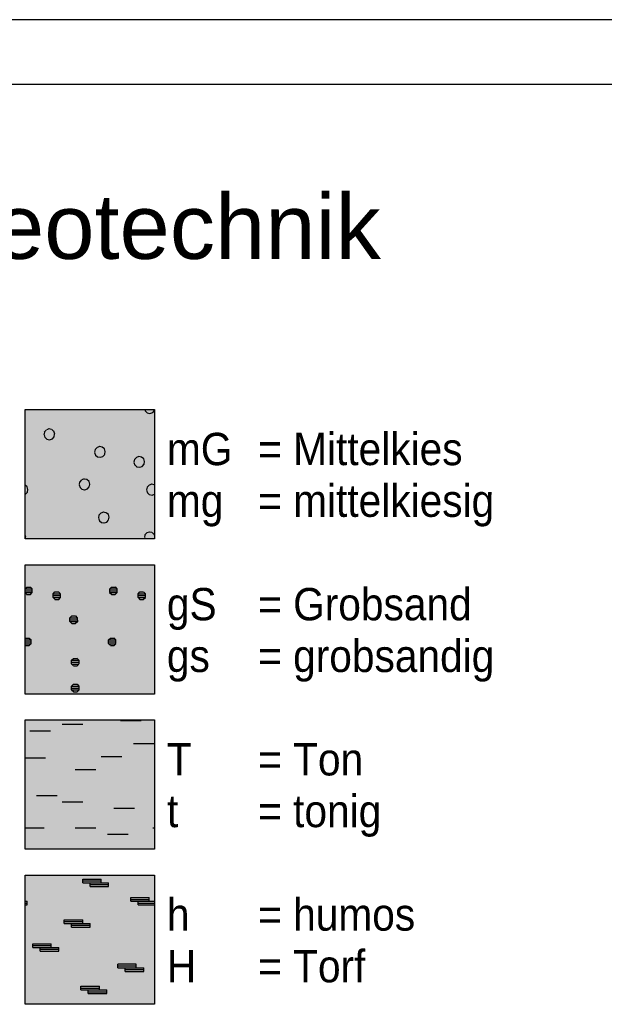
# Paper-space layout 'LEG-GEO DIN-A4' of a CAD drawing. Header units: metres. Extents: x 0 to 210, y 0 to 297.
# Tile 6 of 7: x 117 to 162, y 221 to 297. Entities that reach past the tile are written whole.
import ezdxf
from ezdxf.enums import TextEntityAlignment as Align

# ---------------------------------------------------------------- set-up
doc = ezdxf.new("R2010")
doc.units = ezdxf.units.M
for name, color, linetype in [('BG_GT_SCH_ALLE', 249, 'Continuous'), ('BG_GT_SO_G', 51, 'Continuous'), ('BG_GT_SO_H', 15, 'Continuous'), ('BG_GT_SO_S', 33, 'Continuous'), ('BG_GT_SO_T', 191, 'Continuous'), ('ZZ_LAYOUT', 2, 'Continuous'), ('ZZ_LEGENDE', 1, 'Continuous')]:
    doc.layers.add(name, color=color, linetype=linetype)
doc.styles.add('ARI025_V', font='arial.ttf', dxfattribs={"height": 2.5})
doc.styles.add('ARI050_V', font='arial.ttf', dxfattribs={"height": 5})

# ---------------------------------------------------------------- blocks, each defined once
blk = doc.blocks.new('LTV_A4')
at = {"color": 2}
blk.add_line((210, 296.9999999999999), (0, 296.9999999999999), dxfattribs=at)
at = {"color": 5}
blk.add_line((205, 292), (20, 292), dxfattribs=at)
blk = doc.blocks.new('11330_LEG-QS')
at = {"layer": 'BG_GT_SCH_ALLE'}
h = blk.add_hatch(dxfattribs=at)
h.set_pattern_fill('00100_MITTELKIES', color=256, scale=10, style=0, pattern_type=2)
h.set_pattern_definition([(79.2157, (3.299999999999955, 3.289999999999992), (30.00000549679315, 159.9999950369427), [0.21378, -213.56181]), (105.9454, (3.340000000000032, 3.5), (-10.00000641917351, 29.99999836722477), [0.2184, -72.58269999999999]), (140.5275, (3.279999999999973, 3.710000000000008), (-109.9999401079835, 90.0000753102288), [0.22023, -220.00693]), (169.2157, (3.110000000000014, 3.849999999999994), (-159.9999950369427, 30.00000549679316), [0.21378, -213.56181]), (199.29, (2.899999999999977, 3.889999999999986), (-170.0000518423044, -59.99986494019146), [0.2119, -211.6843]), (226.8476, (2.700000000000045, 3.819999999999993), (-140.0000283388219, -149.9999753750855), [0.21932, -219.0978]), (259.2157, (2.549999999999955, 3.659999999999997), (-30.00000549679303, -159.9999950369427), [0.2137799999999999, -213.5618099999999]), (289.29, (2.509999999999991, 3.449999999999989), (59.99986494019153, -170.0000518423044), [0.2119, -211.6843]), (316.8476, (2.580000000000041, 3.25), (149.9999753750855, -140.0000283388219), [0.21932, -219.0978]), (349.2157000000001, (2.740000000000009, 3.099999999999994), (159.9999950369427, -30.00000549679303), [0.21378, -213.56181]), (18.4349, (2.950000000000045, 3.060000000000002), (20.00000434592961, 9.99998403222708), [0.2213599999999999, -31.40141999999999]), (48.8141, (3.159999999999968, 3.129999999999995), (59.99997313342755, 70.00002946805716), [0.2126, -106.08886]), (79.2157, (6.340000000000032, 2.52000000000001), (30.00000549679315, 159.9999950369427), [0.21378, -213.56181]), (105.9454, (6.379999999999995, 2.72999999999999), (-10.00000641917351, 29.99999836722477), [0.2184, -72.58269999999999]), (140.5275, (6.32000000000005, 2.939999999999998), (-109.9999401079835, 90.0000753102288), [0.22023, -220.00693]), (169.2157, (6.149999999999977, 3.080000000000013), (-159.9999950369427, 30.00000549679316), [0.21378, -213.56181]), (199.29, (5.940000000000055, 3.120000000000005), (-170.0000518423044, -59.99986494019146), [0.2119, -211.6843]), (226.8476, (5.740000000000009, 3.050000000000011), (-140.0000283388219, -149.9999753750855), [0.21932, -219.0978]), (259.2157, (5.590000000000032, 2.889999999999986), (-30.00000549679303, -159.9999950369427), [0.2137799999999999, -213.5618099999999]), (289.29, (5.549999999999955, 2.680000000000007), (59.99986494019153, -170.0000518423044), [0.2119, -211.6843]), (316.8476, (5.620000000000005, 2.47999999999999), (149.9999753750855, -140.0000283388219), [0.21932, -219.0978]), (349.2157000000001, (5.779999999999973, 2.330000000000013), (159.9999950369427, -30.00000549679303), [0.21378, -213.56181]), (18.4349, (5.990000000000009, 2.289999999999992), (20.00000434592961, 9.99998403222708), [0.2213599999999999, -31.40141999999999]), (48.8141, (6.200000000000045, 2.360000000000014), (59.99997313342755, 70.00002946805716), [0.2126, -106.08886]), (79.2157, (7.32000000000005, 0.3700000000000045), (30.00000549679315, 159.9999950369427), [0.21378, -213.56181]), (105.9454, (7.360000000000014, 0.5800000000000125), (-10.00000641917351, 29.99999836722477), [0.2184, -72.58269999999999]), (140.5275, (7.299999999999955, 0.789999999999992), (-109.9999401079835, 90.0000753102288), [0.22023, -220.00693]), (169.2157, (7.129999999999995, 0.9300000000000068), (-159.9999950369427, 30.00000549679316), [0.21378, -213.56181]), (199.29, (6.919999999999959, 0.9699999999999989), (-170.0000518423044, -59.99986494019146), [0.2119, -211.6843]), (226.8476, (6.720000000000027, 0.9000000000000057), (-140.0000283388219, -149.9999753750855), [0.21932, -219.0978]), (259.2157, (6.57000000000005, 0.7400000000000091), (-30.00000549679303, -159.9999950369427), [0.2137799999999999, -213.5618099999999]), (289.29, (6.529999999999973, 0.5300000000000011), (59.99986494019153, -170.0000518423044), [0.2119, -211.6843]), (316.8476, (6.600000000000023, 0.3300000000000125), (149.9999753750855, -140.0000283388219), [0.21932, -219.0978]), (349.2157000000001, (6.759999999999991, 0.1800000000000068), (159.9999950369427, -30.00000549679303), [0.21378, -213.56181]), (18.4349, (6.970000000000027, 0.1399999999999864), (20.00000434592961, 9.99998403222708), [0.2213599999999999, -31.40141999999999]), (48.8141, (7.17999999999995, 0.210000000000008), (59.99997313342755, 70.00002946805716), [0.2126, -106.08886]), (79.2157, (3.600000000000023, -1.789999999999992), (30.00000549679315, 159.9999950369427), [0.21378, -213.56181]), (105.9454, (3.639999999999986, -1.580000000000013), (-10.00000641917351, 29.99999836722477), [0.2184, -72.58269999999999]), (140.5275, (3.580000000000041, -1.370000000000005), (-109.9999401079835, 90.0000753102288), [0.22023, -220.00693]), (169.2157, (3.409999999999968, -1.22999999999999), (-159.9999950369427, 30.00000549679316), [0.21378, -213.56181]), (199.29, (3.200000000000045, -1.189999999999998), (-170.0000518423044, -59.99986494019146), [0.2119, -211.6843]), (226.8476, (3, -1.259999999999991), (-140.0000283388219, -149.9999753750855), [0.21932, -219.0978]), (259.2157, (2.850000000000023, -1.419999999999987), (-30.00000549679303, -159.9999950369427), [0.2137799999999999, -213.5618099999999]), (289.29, (2.809999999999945, -1.629999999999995), (59.99986494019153, -170.0000518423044), [0.2119, -211.6843]), (316.8476, (2.879999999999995, -1.830000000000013), (149.9999753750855, -140.0000283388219), [0.21932, -219.0978]), (349.2157000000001, (3.039999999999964, -1.97999999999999), (159.9999950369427, -30.00000549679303), [0.21378, -213.56181]), (18.4349, (3.25, -2.02000000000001), (20.00000434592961, 9.99998403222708), [0.2213599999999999, -31.40141999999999]), (48.8141, (3.460000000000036, -1.949999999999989), (59.99997313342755, 70.00002946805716), [0.2126, -106.08886]), (79.2157, (2.110000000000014, 0.7800000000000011), (30.00000549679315, 159.9999950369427), [0.21378, -213.56181]), (105.9454, (2.149999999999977, 0.9900000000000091), (-10.00000641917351, 29.99999836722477), [0.2184, -72.58269999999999]), (140.5275, (2.090000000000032, 1.199999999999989), (-109.9999401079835, 90.0000753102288), [0.22023, -220.00693]), (169.2157, (1.919999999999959, 1.340000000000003), (-159.9999950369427, 30.00000549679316), [0.21378, -213.56181]), (199.29, (1.710000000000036, 1.379999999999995), (-170.0000518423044, -59.99986494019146), [0.2119, -211.6843]), (226.8476, (1.509999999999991, 1.310000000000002), (-140.0000283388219, -149.9999753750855), [0.21932, -219.0978]), (259.2157, (1.360000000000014, 1.150000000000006), (-30.00000549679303, -159.9999950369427), [0.2137799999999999, -213.5618099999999]), (289.29, (1.32000000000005, 0.9399999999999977), (59.99986494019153, -170.0000518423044), [0.2119, -211.6843]), (316.8476, (1.389999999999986, 0.7400000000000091), (149.9999753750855, -140.0000283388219), [0.21932, -219.0978]), (349.2157000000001, (1.549999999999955, 0.5900000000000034), (159.9999950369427, -30.00000549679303), [0.21378, -213.56181]), (18.4349, (1.759999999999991, 0.5500000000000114), (20.00000434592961, 9.99998403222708), [0.2213599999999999, -31.40141999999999]), (48.8141, (1.970000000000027, 0.6200000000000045), (59.99997313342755, 70.00002946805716), [0.2126, -106.08886]), (79.2157, (7.149999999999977, -3.319999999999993), (30.00000549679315, 159.9999950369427), [0.21378, -213.56181]), (105.9454, (7.190000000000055, -3.110000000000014), (-10.00000641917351, 29.99999836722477), [0.2184, -72.58269999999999]), (140.5275, (7.129999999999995, -2.900000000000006), (-109.9999401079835, 90.0000753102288), [0.22023, -220.00693]), (169.2157, (6.960000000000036, -2.759999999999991), (-159.9999950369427, 30.00000549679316), [0.21378, -213.56181]), (199.29, (6.75, -2.719999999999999), (-170.0000518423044, -59.99986494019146), [0.2119, -211.6843]), (226.8476, (6.549999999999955, -2.789999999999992), (-140.0000283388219, -149.9999753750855), [0.21932, -219.0978]), (259.2157, (6.399999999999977, -2.949999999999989), (-30.00000549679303, -159.9999950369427), [0.2137799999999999, -213.5618099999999]), (289.29, (6.360000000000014, -3.159999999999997), (59.99986494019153, -170.0000518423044), [0.2119, -211.6843]), (316.8476, (6.42999999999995, -3.360000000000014), (149.9999753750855, -140.0000283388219), [0.21932, -219.0978]), (349.2157000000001, (6.590000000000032, -3.509999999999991), (159.9999950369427, -30.00000549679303), [0.21378, -213.56181]), (18.4349, (6.799999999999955, -3.550000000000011), (20.00000434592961, 9.99998403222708), [0.2213599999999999, -31.40141999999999]), (48.8141, (7.009999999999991, -3.47999999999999), (59.99997313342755, 70.00002946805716), [0.2126, -106.08886]), (79.2157, (9.389999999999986, 4.650000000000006), (30.00000549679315, 159.9999950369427), [0.21378, -213.56181]), (105.9454, (9.42999999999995, 4.860000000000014), (-10.00000641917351, 29.99999836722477), [0.2184, -72.58269999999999]), (140.5275, (9.370000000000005, 5.069999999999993), (-109.9999401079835, 90.0000753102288), [0.22023, -220.00693]), (169.2157, (9.200000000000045, 5.210000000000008), (-159.9999950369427, 30.00000549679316), [0.21378, -213.56181]), (199.29, (8.990000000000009, 5.25), (-170.0000518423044, -59.99986494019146), [0.2119, -211.6843]), (226.8476, (8.789999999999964, 5.180000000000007), (-140.0000283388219, -149.9999753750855), [0.21932, -219.0978]), (259.2157, (8.639999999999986, 5.02000000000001), (-30.00000549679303, -159.9999950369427), [0.2137799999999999, -213.5618099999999]), (289.29, (8.600000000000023, 4.810000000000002), (59.99986494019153, -170.0000518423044), [0.2119, -211.6843]), (316.8476, (8.669999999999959, 4.610000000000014), (149.9999753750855, -140.0000283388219), [0.21932, -219.0978]), (349.2157000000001, (8.830000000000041, 4.460000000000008), (159.9999950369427, -30.00000549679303), [0.21378, -213.56181]), (18.4349, (9.039999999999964, 4.420000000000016), (20.00000434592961, 9.99998403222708), [0.2213599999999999, -31.40141999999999]), (48.8141, (9.25, 4.490000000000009), (59.99997313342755, 70.00002946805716), [0.2126, -106.08886])])
h.paths.add_polyline_path([(-77.75622821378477, -25.1533134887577), (-87.75622821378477, -25.1533134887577), (-87.75622821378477, -35.1533134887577), (-77.75622821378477, -35.1533134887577)])
h = blk.add_hatch(dxfattribs=at)
h.set_pattern_fill('00141_PGSL_GROBSAND', color=256, scale=10, style=0, pattern_type=2)
h.set_pattern_definition([(44.8185860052, (-40.32800000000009, 2.951999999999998), (19.68950892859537, 20.00000000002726), [0.202, -212.604904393]), (44.8185860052, (-40.41430000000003, -1), (19.68950892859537, 20.00000000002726), [0.20203, -212.604874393]), (43.8995929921, (-36.40800000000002, 0.2870000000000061), (72.19486607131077, 69.9999999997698), [0.1993, -172.861803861]), (0, (-44.55709999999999, 2.142899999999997), (0, 10), [0.14286, -6.42030964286]), (90, (-40.41430000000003, -1.285699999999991), (-6.563169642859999, 4.018649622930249e-16), [0.14286, -9.85714]), (0, (-40.32669999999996, 2.664400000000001), (0, 10), [0.56857, -5.99459964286]), (44.8185860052, (-42.84289999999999, 5), (19.68950892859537, 20.00000000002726), [0.20203, -212.604874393]), (315.1814139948, (-44.27100000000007, 2.713999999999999), (131.263392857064, -129.999999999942), [0.202, -212.604904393]), (0, (-44.41430000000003, 2.714300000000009), (0, 10), [0.14286, -6.42030964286]), (0, (-40.12860000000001, -1.428599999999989), (0, 10), [0.14286, -6.42030964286]), (0, (-42.98570000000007, -3), (0, 10), [0.14286, -6.42030964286]), (90, (-36.84289999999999, 0.4285999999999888), (-6.563169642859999, 4.018649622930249e-16), [0.14286, -9.85714]), (0, (-43.27139999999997, -2.715699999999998), (0, 10), [0.5714299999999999, -5.99173964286]), (44.8185860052, (-39.98599999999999, -1.429000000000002), (19.68950892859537, 20.00000000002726), [0.202, -212.604904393]), (90, (-39.75670000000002, 2.66579999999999), (-6.563169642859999, 4.018649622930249e-16), [0.14286, -9.85714]), (90, (-39.84289999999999, -1.142899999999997), (-6.563169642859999, 4.018649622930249e-16), [0.14286, -9.85714]), (90, (-42.70000000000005, -2.857100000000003), (-6.563169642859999, 4.018649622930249e-16), [0.14286, -9.85714]), (0, (-43.12860000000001, 5), (0, 10), [0.14286, -6.42030964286]), (0, (-44.41430000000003, 2.142899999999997), (0, 10), [0.14286, -6.42030964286]), (0, (-36.55709999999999, 0.8571000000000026), (0, 10), [0.14286, -6.42030964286]), (0, (-36.70000000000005, 0.2856999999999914), (0, 10), [0.14286, -6.42030964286]), (0, (-40.27139999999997, -0.8571000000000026), (0, 10), [0.14286, -6.42030964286]), (90, (-44.70000000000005, 2.428599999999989), (-6.563169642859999, 4.018649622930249e-16), [0.14286, -9.85714]), (315.1814139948, (-42.84299999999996, -2.429000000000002), (131.263392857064, -129.999999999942), [0.202, -212.604904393]), (271.1058683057, (-36.26999999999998, 0.7119999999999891), (6.563169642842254, -330.0000000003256), [0.2873, -339.776039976]), (0, (-42.98570000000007, 5), (0, 10), [0.14286, -6.42030964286]), (0, (-40.27139999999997, -1.428599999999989), (0, 10), [0.14286, -6.42030964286]), (44.8185860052, (-39.89999999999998, 2.522999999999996), (19.68950892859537, 20.00000000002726), [0.202, -212.604904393]), (90, (-42.70000000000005, 5.285699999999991), (-6.563169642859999, 4.018649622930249e-16), [0.14286, -9.85714]), (0, (-40.41290000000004, -1.287100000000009), (0, 10), [0.56857, -5.99459964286]), (315.1814139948, (-43.27100000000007, 5.143000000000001), (131.263392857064, -129.999999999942), [0.202, -212.604904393]), (90, (-44.12860000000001, 2.285699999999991), (-6.563169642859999, 4.018649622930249e-16), [0.14286, -9.85714]), (0, (-44.69860000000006, 2.284300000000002), (0, 10), [0.56857, -5.99459964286]), (90, (-40.32810000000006, 2.66579999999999), (-6.563169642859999, 4.018649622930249e-16), [0.14286, -9.85714]), (44.8185860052, (-36.84299999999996, 0.7139999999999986), (19.68950892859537, 20.00000000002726), [0.202, -212.604904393]), (90, (-43.27139999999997, -2.714300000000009), (-6.563169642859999, 4.018649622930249e-16), [0.14286, -9.85714]), (0, (-36.84140000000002, 0.4270999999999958), (0, 10), [0.56857, -5.99459964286]), (44.8185860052, (-43.27100000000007, -2.570999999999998), (19.68950892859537, 20.00000000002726), [0.202, -212.604904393]), (90, (-36.84289999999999, 0.5714000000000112), (-6.563169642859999, 4.018649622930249e-16), [0.14286, -9.85714]), (0, (-40.04240000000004, 2.522999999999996), (0, 10), [0.14286, -6.42030964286]), (0, (-40.04240000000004, 3.094400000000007), (0, 10), [0.14286, -6.42030964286]), (90, (-39.75670000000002, 2.808699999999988), (-6.563169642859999, 4.018649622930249e-16), [0.14286, -9.85714]), (0, (-36.55709999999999, 0.2856999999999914), (0, 10), [0.14286, -6.42030964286]), (0, (-43.27139999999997, 5.284300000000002), (0, 10), [0.5714299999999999, -5.99173964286]), (315.1814139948, (-42.84299999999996, 5.570999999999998), (131.263392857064, -129.999999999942), [0.202, -212.604904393]), (0, (-43.12860000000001, 5.571400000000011), (0, 10), [0.14286, -6.42030964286]), (44.8185860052, (-44.27100000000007, 2.143000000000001), (19.68950892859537, 20.00000000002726), [0.202, -212.604904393]), (315.1814139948, (-40.41399999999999, -1.286000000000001), (131.263392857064, -129.999999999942), [0.202, -212.604904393]), (315.1814139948, (-43.27100000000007, -2.856999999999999), (131.263392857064, -129.999999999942), [0.202, -212.604904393]), (0, (-36.84289999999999, 0.7128999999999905), (0, 10), [0.5714299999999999, -5.99173964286]), (0, (-40.12860000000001, -0.8571000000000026), (0, 10), [0.14286, -6.42030964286]), (0, (-36.70000000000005, 0.8571000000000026), (0, 10), [0.14286, -6.42030964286]), (315.1814139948, (-36.84299999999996, 0.429000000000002), (131.263392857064, -129.999999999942), [0.202, -212.604904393]), (90, (-42.70000000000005, -2.714300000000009), (-6.563169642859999, 4.018649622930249e-16), [0.14286, -9.85714]), (0, (-40.41430000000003, -1.144299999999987), (0, 10), [0.5714299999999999, -5.99173964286]), (0, (-44.55709999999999, 2.714300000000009), (0, 10), [0.14286, -6.42030964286]), (0, (-40.32810000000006, 2.950099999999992), (0, 10), [0.5714299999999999, -5.99173964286]), (0, (-43.12860000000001, -2.428599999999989), (0, 10), [0.14286, -6.42030964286]), (90, (-39.84289999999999, -1.285699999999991), (-6.563169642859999, 4.018649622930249e-16), [0.14286, -9.85714]), (0, (-43.12860000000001, -3), (0, 10), [0.14286, -6.42030964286]), (0, (-36.84289999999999, 0.5699999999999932), (0, 10), [0.5714299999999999, -5.99173964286]), (315.1814139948, (-39.98599999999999, -0.8569999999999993), (131.263392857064, -129.999999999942), [0.202, -212.604904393]), (44.8185860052, (-44.70000000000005, 2.571400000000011), (19.68950892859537, 20.00000000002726), [0.20203, -212.604874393]), (315.1814139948, (-40.32800000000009, 2.665999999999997), (131.263392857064, -129.999999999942), [0.202, -212.604904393]), (0, (-44.70000000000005, 2.569999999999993), (0, 10), [0.5714299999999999, -5.99173964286]), (90, (-40.41430000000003, -1.142899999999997), (-6.563169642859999, 4.018649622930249e-16), [0.14286, -9.85714]), (90, (-43.27139999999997, 5.142899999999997), (-6.563169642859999, 4.018649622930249e-16), [0.14286, -9.85714]), (0, (-43.26999999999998, 5.141400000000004), (0, 10), [0.56857, -5.99459964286]), (315.1814139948, (-36.41999999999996, 0.8600000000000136), (131.263392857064, -129.999999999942), [0.211, -212.595904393]), (0, (-44.70000000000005, 2.427099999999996), (0, 10), [0.5714299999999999, -5.99173964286]), (315.1814139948, (-39.89999999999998, 3.093999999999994), (131.263392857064, -129.999999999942), [0.202, -212.604904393]), (0, (-40.41430000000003, -1.00139999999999), (0, 10), [0.5714299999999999, -5.99173964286]), (0, (-43.26999999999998, -2.858599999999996), (0, 10), [0.56857, -5.99459964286]), (0, (-40.18529999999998, 2.522999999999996), (0, 10), [0.14286, -6.42030964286]), (0, (-43.27139999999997, -2.572900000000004), (0, 10), [0.5714299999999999, -5.99173964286]), (90, (-43.27139999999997, 5.285699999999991), (-6.563169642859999, 4.018649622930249e-16), [0.14286, -9.85714]), (0, (-40.18529999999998, 3.094400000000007), (0, 10), [0.14286, -6.42030964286]), (90, (-44.70000000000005, 2.285699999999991), (-6.563169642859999, 4.018649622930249e-16), [0.14286, -9.85714]), (44.8185860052, (-43.27100000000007, 5.429000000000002), (19.68950892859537, 20.00000000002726), [0.202, -212.604904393]), (44.8185860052, (-42.84289999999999, -3), (19.68950892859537, 20.00000000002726), [0.20203, -212.604874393]), (0, (-42.98570000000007, -2.428599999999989), (0, 10), [0.14286, -6.42030964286]), (0, (-42.98570000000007, 5.571400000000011), (0, 10), [0.14286, -6.42030964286]), (90, (-42.70000000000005, 5.142899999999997), (-6.563169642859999, 4.018649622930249e-16), [0.14286, -9.85714]), (0, (-43.27139999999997, 5.427099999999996), (0, 10), [0.5714299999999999, -5.99173964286]), (315.1814139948, (-44.70000000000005, 2.285699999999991), (131.263392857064, -129.999999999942), [0.20203, -212.604874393]), (90, (-44.12860000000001, 2.428599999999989), (-6.563169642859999, 4.018649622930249e-16), [0.14286, -9.85714]), (0, (-40.32810000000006, 2.807299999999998), (0, 10), [0.5714299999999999, -5.99173964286]), (90, (-43.27139999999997, -2.857100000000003), (-6.563169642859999, 4.018649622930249e-16), [0.14286, -9.85714]), (90, (-40.32810000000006, 2.808699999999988), (-6.563169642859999, 4.018649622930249e-16), [0.14286, -9.85714])])
h.paths.add_polyline_path([(-77.75622821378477, -37.1533134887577), (-87.75622821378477, -37.1533134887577), (-87.75622821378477, -47.1533134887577), (-77.75622821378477, -47.1533134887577)])
h = blk.add_hatch(dxfattribs=at)
h.set_pattern_fill('00141_PGSL_TON', color=256, scale=10, style=0, pattern_type=2)
h.set_pattern_definition([(0, (0.1000000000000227, 12.5), (0, 10), [1.6, -8.4]), (0, (7.600000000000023, 12), (0, 10), [1.6, -8.4]), (0, (1.100000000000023, 9), (0, 10), [1.6, -8.4]), (0, (7.200000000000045, 9.900000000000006), (0, 10), [1.6, -8.4]), (0, (0.1000000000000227, 16.5), (0, 10), [1.6, -8.4]), (0, (1.100000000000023, 14.5), (0, 10), [1.6, -8.4]), (0, (4.100000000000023, 16), (0, 10), [1.6, -8.4]), (0, (3.100000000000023, 10), (0, 10), [1.6, -8.4]), (0, (7.100000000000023, 14.5), (0, 10), [1.6, -8.4]), (0, (8.100000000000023, 17), (0, 10), [1.6, -8.4]), (0, (5.600000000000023, 11), (0, 10), [1.6, -8.4]), (0, (4.600000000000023, 12.80000000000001), (0, 10), [1.6, -8.4]), (0, (3.600000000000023, 14), (0, 10), [1.6, -8.4])])
h.paths.add_polyline_path([(-77.75622821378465, -49.1533134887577), (-87.75622821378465, -49.1533134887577), (-87.75622821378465, -59.1533134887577), (-77.75622821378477, -59.1533134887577)])
h = blk.add_hatch(dxfattribs=at)
h.set_pattern_fill('00141_PGSL_TORF_HUMUS', color=256, scale=10, style=0, pattern_type=2)
h.set_pattern_definition([(0, (47.98569999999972, 38.28569999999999), (3.375, 9.9375), [0.14286, -9.85714]), (0, (54.27139999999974, 36.2843), (3.375, 9.9375), [1.4286, -8.5714]), (89.75976753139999, (51.6999999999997, 34.8571), (-3.250000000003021, 19.87500000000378), [0.28571, -29.52705205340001]), (0, (47.55709999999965, 41.56999999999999), (3.375, 9.9375), [1.4286, -8.5714]), (0, (50.84289999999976, 34.57140000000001), (3.375, 9.9375), [1.4286, -8.5714]), (0, (48.55709999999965, 33.42859999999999), (3.375, 9.9375), [0.28571, -9.714290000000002]), (89.75976753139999, (49.41399999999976, 32.8571), (-3.250000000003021, 19.87500000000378), [0.2857, -29.52706205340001]), (0, (55.55709999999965, 36.42859999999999), (3.375, 9.9375), [0.14286, -9.85714]), (89.75976753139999, (53.6999999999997, 36.42859999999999), (-3.250000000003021, 19.87500000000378), [0.28571, -29.52705205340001]), (0, (46.12856999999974, 38.4271), (3.375, 9.9375), [1.4286, -8.5714]), (0, (51.84289999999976, 39.85570000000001), (3.375, 9.9375), [1.4286, -8.5714]), (0, (46.6999999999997, 38.28569999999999), (3.375, 9.9375), [1.2857, -8.7143]), (0, (50.84289999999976, 34.8571), (3.375, 9.9375), [1.2857, -8.7143]), (0, (46.12856999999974, 38.28569999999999), (3.375, 9.9375), [1.4286, -8.5714]), (0, (47.98569999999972, 32.99857), (3.375, 9.9375), [1.4286, -8.5714]), (0, (51.41429999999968, 35.1429), (3.375, 9.9375), [0.28571, -9.714290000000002]), (0, (52.12859999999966, 34.8571), (3.375, 9.9375), [0.14286, -9.85714]), (0, (50.27139999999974, 34.8571), (3.375, 9.9375), [1.4286, -8.5714]), (89.75976753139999, (51.84299999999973, 39.714), (-3.250000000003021, 19.87500000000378), [0.2857, -29.52706205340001]), (0, (46.12856999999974, 38.57140000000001), (3.375, 9.9375), [1.1429, -8.857099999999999]), (0, (52.41429999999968, 40.28569999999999), (3.375, 9.9375), [0.28571, -9.714290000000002]), (0, (48.12859999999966, 41.2843), (3.375, 9.9375), [1.4286, -8.5714]), (89.75976753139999, (47.41399999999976, 33.143), (-3.250000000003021, 19.87500000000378), [0.2857, -29.52706205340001]), (89.75976753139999, (48.12859999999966, 38), (-3.250000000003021, 19.87500000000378), [0.28571, -29.52705205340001]), (89.75976753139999, (53.27099999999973, 39.714), (-3.250000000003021, 19.87500000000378), [0.2857, -29.52706205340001]), (0, (51.27139999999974, 40.1414), (3.375, 9.9375), [1.4286, -8.5714]), (89.75976753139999, (54.27099999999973, 36.143), (-3.250000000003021, 19.87500000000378), [0.2857, -29.52706205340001]), (0, (49.27139999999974, 33.1429), (3.375, 9.9375), [0.14286, -9.85714]), (0, (46.6999999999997, 38), (3.375, 9.9375), [1.4286, -8.5714]), (0, (53.6999999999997, 36.71430000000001), (3.375, 9.9375), [1.1429, -8.857099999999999]), (89.75976753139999, (48.98599999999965, 41.429), (-3.250000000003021, 19.87500000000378), [0.2857, -29.52706205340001]), (89.75976753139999, (51.27139999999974, 40), (-3.250000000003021, 19.87500000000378), [0.28571, -29.52705205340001]), (0, (47.41429999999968, 33.1429), (3.375, 9.9375), [1.4286, -8.5714]), (0, (53.12859999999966, 40), (3.375, 9.9375), [0.14286, -9.85714]), (89.75976753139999, (52.6999999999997, 40), (-3.250000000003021, 19.87500000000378), [0.28571, -29.52705205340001]), (0, (47.41429999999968, 33.2843), (3.375, 9.9375), [1.4286, -8.5714]), (0, (50.84289999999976, 34.71289999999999), (3.375, 9.9375), [1.4286, -8.5714]), (89.75976753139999, (46.12859999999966, 38.286), (-3.250000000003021, 19.87500000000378), [0.2857, -29.52706205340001]), (0, (50.27139999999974, 34.99860000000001), (3.375, 9.9375), [1.4286, -8.5714]), (89.75976753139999, (50.27099999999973, 34.857), (-3.250000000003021, 19.87500000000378), [0.2857, -29.52706205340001]), (0, (48.12859999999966, 41.1429), (3.375, 9.9375), [1.4286, -8.5714]), (89.75976753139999, (47.55699999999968, 38.286), (-3.250000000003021, 19.87500000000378), [0.2857, -29.52706205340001]), (0, (49.41429999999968, 41.42859999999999), (3.375, 9.9375), [0.14286, -9.85714]), (89.75976753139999, (50.84299999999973, 34.571), (-3.250000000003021, 19.87500000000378), [0.2857, -29.52706205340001]), (0, (54.84289999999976, 36.71430000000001), (3.375, 9.9375), [0.28571, -9.714290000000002]), (0, (47.41429999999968, 33.42859999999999), (3.375, 9.9375), [1.1429, -8.857099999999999]), (89.75976753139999, (52.27099999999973, 34.571), (-3.250000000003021, 19.87500000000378), [0.2857, -29.52706205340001]), (89.75976753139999, (47.98599999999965, 32.8571), (-3.250000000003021, 19.87500000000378), [0.2857, -29.52706205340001]), (0, (47.98569999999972, 32.85713999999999), (3.375, 9.9375), [1.4286, -8.5714]), (0, (47.55709999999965, 41.42859999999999), (3.375, 9.9375), [1.4286, -8.5714]), (0, (47.55709999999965, 41.71430000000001), (3.375, 9.9375), [1.1429, -8.857099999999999]), (89.75976753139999, (46.6999999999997, 38), (-3.250000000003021, 19.87500000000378), [0.28571, -29.52705205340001]), (89.75976753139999, (48.84299999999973, 33.143), (-3.250000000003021, 19.87500000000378), [0.2857, -29.52706205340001]), (89.75976753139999, (48.12899999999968, 41.143), (-3.250000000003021, 19.87500000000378), [0.2857, -29.52706205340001]), (0, (54.27139999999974, 36.42859999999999), (3.375, 9.9375), [1.2857, -8.7143]), (89.75976753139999, (55.12899999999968, 36.429), (-3.250000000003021, 19.87500000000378), [0.2857, -29.52706205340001]), (0, (53.6999999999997, 36.42859999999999), (3.375, 9.9375), [1.4286, -8.5714]), (0, (48.6999999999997, 41.71430000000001), (3.375, 9.9375), [0.28571, -9.714290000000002]), (0, (47.27139999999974, 38.57140000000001), (3.375, 9.9375), [0.28571, -9.714290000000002]), (0, (46.6999999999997, 38.1414), (3.375, 9.9375), [1.4286, -8.5714]), (0, (51.84289999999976, 39.71430000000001), (3.375, 9.9375), [1.4286, -8.5714]), (0, (51.84289999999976, 40), (3.375, 9.9375), [1.2857, -8.7143]), (89.75976753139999, (55.6999999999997, 36.1429), (-3.250000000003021, 19.87500000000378), [0.28571, -29.52705205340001]), (0, (54.27139999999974, 36.1429), (3.375, 9.9375), [1.4286, -8.5714]), (0, (53.6999999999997, 36.56999999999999), (3.375, 9.9375), [1.4286, -8.5714]), (0, (51.27139999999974, 40), (3.375, 9.9375), [1.4286, -8.5714]), (0, (48.12859999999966, 41.42859999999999), (3.375, 9.9375), [1.2857, -8.7143]), (89.75976753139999, (49.55699999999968, 41.143), (-3.250000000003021, 19.87500000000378), [0.2857, -29.52706205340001]), (0, (47.98569999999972, 33.1429), (3.375, 9.9375), [1.2857, -8.7143]), (89.75976753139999, (47.55699999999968, 41.429), (-3.250000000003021, 19.87500000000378), [0.2857, -29.52706205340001]), (0, (51.27139999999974, 40.28569999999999), (3.375, 9.9375), [1.1429, -8.857099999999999]), (0, (50.27139999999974, 35.1429), (3.375, 9.9375), [1.1429, -8.857099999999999])])
h.paths.add_polyline_path([(-77.756228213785, -61.1533134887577), (-87.756228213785, -61.1533134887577), (-87.756228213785, -71.1533134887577), (-77.756228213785, -71.1533134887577)])
at = {"layer": 'BG_GT_SO_G'}
blk.add_hatch(color=256, dxfattribs=at).paths.add_polyline_path([(-77.75622821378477, -25.1533134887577), (-87.75622821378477, -25.1533134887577), (-87.75622821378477, -35.1533134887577), (-77.75622821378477, -35.1533134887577)])
at = {"layer": 'BG_GT_SO_H'}
blk.add_hatch(color=256, dxfattribs=at).paths.add_polyline_path([(-77.756228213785, -61.1533134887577), (-87.756228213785, -61.1533134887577), (-87.756228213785, -71.1533134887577), (-77.756228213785, -71.1533134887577)])
at = {"layer": 'BG_GT_SO_S'}
blk.add_hatch(color=256, dxfattribs=at).paths.add_polyline_path([(-77.75622821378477, -37.1533134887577), (-87.75622821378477, -37.1533134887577), (-87.75622821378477, -47.1533134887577), (-77.75622821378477, -47.1533134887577)])
at = {"layer": 'BG_GT_SO_T'}
blk.add_hatch(color=256, dxfattribs=at).paths.add_polyline_path([(-77.75622821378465, -49.1533134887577), (-87.75622821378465, -49.1533134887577), (-87.75622821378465, -59.1533134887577), (-77.75622821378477, -59.1533134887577)])
at = {"layer": 'ZZ_LEGENDE'}
for points in [[(-87.75622821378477, -25.1533134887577), (-77.75622821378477, -25.1533134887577), (-77.75622821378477, -35.1533134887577), (-87.75622821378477, -35.1533134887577)], [(-87.75622821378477, -37.1533134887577), (-77.75622821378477, -37.1533134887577), (-77.75622821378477, -47.1533134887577), (-87.75622821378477, -47.1533134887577)], [(-87.75622821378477, -49.1533134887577), (-77.75622821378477, -49.1533134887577), (-77.75622821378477, -59.1533134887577), (-87.75622821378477, -59.1533134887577)], [(-87.756228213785, -61.1533134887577), (-77.756228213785, -61.1533134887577), (-77.756228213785, -71.1533134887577), (-87.756228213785, -71.1533134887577)]]:
    blk.add_lwpolyline(points, close=True, dxfattribs=at)
at = {"layer": 'ZZ_LEGENDE', "style": 'ARI050_V'}
blk.add_text('Legende Geotechnik', height=5, dxfattribs=at).set_placement((-92.5, -15), align=Align.BOTTOM_CENTER)
at = {"layer": 'ZZ_LEGENDE', "style": 'ARI025_V', "width": 0.9}
for s, p in [('mG', (-76.79999999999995, -29.45331348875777)), ('= Mittelkies', (-69.75, -29.45331348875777)), ('= mittelkiesig', (-69.75, -33.45331348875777)), ('mg', (-76.79999999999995, -33.45331348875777)), ('= Grobsand', (-69.75, -41.45331348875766)), ('gS', (-76.80000000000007, -41.45331348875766)), ('= grobsandig', (-69.75, -45.45331348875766)), ('gs', (-76.80000000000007, -45.45331348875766)), ('T', (-76.79999999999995, -53.45331348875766)), ('= Ton', (-69.75, -53.45331348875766)), ('= tonig', (-69.75, -57.45331348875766)), ('t', (-76.79999999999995, -57.45331348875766)), ('h', (-76.8000000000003, -65.45331348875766)), ('= humos', (-69.75000000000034, -65.45331348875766)), ('H', (-76.8000000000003, -69.45331348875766)), ('= Torf', (-69.75000000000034, -69.45331348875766))]:
    blk.add_text(s, height=2.5, dxfattribs=at).set_placement(p)

psp = doc.layouts.new('LEG-GEO DIN-A4')

# ---------------------------------------------------------------- block references
at = {"layer": 'ZZ_LAYOUT'}
psp.add_blockref('LTV_A4', (0, 0), dxfattribs=at)
at = {"layer": 'ZZ_LEGENDE'}
psp.add_blockref('11330_LEG-QS', (205, 292), dxfattribs=at)

doc.saveas('drawing.dxf')
